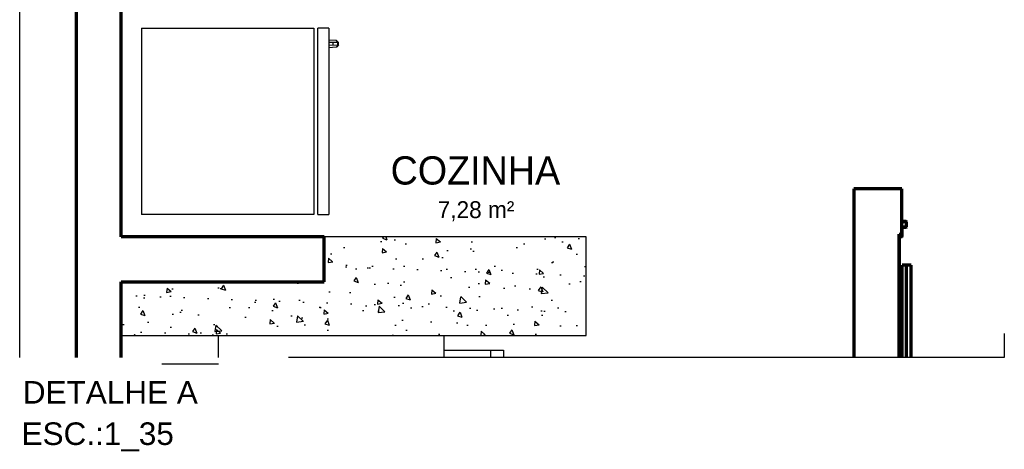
# Model space of a CAD drawing. Header units: millimetres. Extents: x -20654 to 2526, y -8238 to 977.
# Tile 99 of 219: x -10312.8 to -10309.31, y -4124.18 to -4122.65. Entities that reach past the tile are written whole.
import ezdxf

# ---------------------------------------------------------------- set-up
doc = ezdxf.new("R2010")
doc.units = ezdxf.units.MM
doc.linetypes.add('HIDDEN2', pattern=[0.47625, 0.3175, -0.15875])
for name, color, linetype in [('01 CONTORNO_dwg', 252, 'Continuous'), ('G-IMPT', 8, 'Continuous'), ('TEXTO', 251, 'Continuous'), ('TQ-Conexões', 7, 'Continuous')]:
    doc.layers.add(name, color=color, linetype=linetype)
doc.styles.add('Arial', font='arial.ttf', dxfattribs={"height": 100})
doc.styles.add('Century Gothic', font='GOTHIC.TTF', dxfattribs={"height": 60})
doc.styles.add('Century Gothic_1', font='GOTHIC.TTF', dxfattribs={"height": 100})

# ---------------------------------------------------------------- blocks, each defined once
blk = doc.blocks.new('_Produtos_Arq_Bib_Refridgerator_398 - 11ZREF08_dwg-778484-PLANTA')
at = {"layer": 'G-IMPT'}
for p, q in [((0, 660.4), (611.6, 660.4)), ((0, 660.4), (0, 0)), ((611.6, 660.4), (611.6, 0)), ((626.2, 0), (626.2, 660.3)), ((664.5, 660.3), (626.2, 660.3)), ((664.5, 660.3), (664.5, 0)), ((664.5, 619), (691.2, 617.6)), ((664.5, 619), (691.2, 617.6)), ((664.5, 610.9), (696.3, 610.4)), ((696.3, 600), (664.5, 599.5)), ((678.7, 610.4), (678.5, 609.5)), ((678.5, 600.9), (678.7, 600)), ((678.7, 610.4), (678.7, 600)), ((699.3, 609.5), (691.2, 617.6)), ((696.3, 610.4), (691.2, 617.6)), ((699.3, 600.9), (691.2, 592.7)), ((696.3, 600), (691.2, 592.7)), ((693.2, 615.6), (699.3, 609.5)), ((699.3, 600.9), (693.2, 594.8)), ((696.3, 600), (696.3, 610.4)), ((699.3, 609.5), (696.3, 610.4)), ((699.3, 600.9), (696.3, 600)), ((699.3, 600.9), (699.3, 609.5)), ((691.2, 592.7), (664.5, 591.3)), ((691.2, 592.7), (664.5, 591.3)), ((611.6, 0), (0, 0)), ((626.2, 0), (664.5, 0))]:
    blk.add_line(p, q, dxfattribs=at)
blk = doc.blocks.new('_Produtos_Arq_Bib_Refridgerator_398 - _Produtos_Arq_Bib_Refridgerator_398-778490-PLANTA')
blk.add_blockref('_Produtos_Arq_Bib_Refridgerator_398 - 11ZREF08_dwg-778484-PLANTA', (0, 0))

msp = doc.modelspace()

# ---------------------------------------------------------------- hatches: boundary and pattern name
at = {"layer": '01 CONTORNO_dwg'}
h = msp.add_hatch(dxfattribs=at)
h.set_pattern_fill('AR-CONC', color=256, scale=0.001, angle=-90)
h.set_pattern_definition([(320, (-10419.22138, -4121.28378), (-0.01593909, -0.18218467), [0.01905, -0.20955]), (265, (-10419.22138, -4121.28378), (0.19105685, 0.03524342), [0.01524, -0.16764058]), (10.45144, (-10419.2227, -4121.29896), (0.17511775, -0.14694125), [0.01619, -0.17809024]), (316.1842, (-10419.17058, -4121.28378), (-0.04204233, -0.27107904), [0.028575, -0.314325]), (6.63556, (-10419.17408, -4121.30637), (0.2474261, -0.23740413), [0.024285, -0.2671356]), (261.18415, (-10419.17058, -4121.28378), (0.2474261, -0.2374041), [0.02286, -0.2514597]), (291, (-10419.18328, -4121.30918), (-0.1022652, -0.1516144), [0.01905, -0.20955]), (236, (-10419.18328, -4121.30918), (0.18418797, -0.06180203), [0.01524, -0.16764]), (341.45144, (-10419.1918, -4121.32181), (0.08192277, -0.21341642), [0.01619, -0.17808994]), (307.5, (-10419.221375, -4121.283776), (0.08455504, -0.003088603), [0, -0.165608, 0, -0.17018, 0, -0.168275]), (277.5, (-10419.221375, -4121.28378), (0.100180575, -0.06681966), [0, -0.097028, 0, -0.161798, 0, -0.064135]), (237.5, (-10419.221375, -4121.227134), (-0.005728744, -0.135590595), [0, -0.0635, 0, -0.19812, 0, -0.26289]), (227.5, (-10419.22138, -4121.20173), (0.02542649, -0.14812918), [0, -0.08255, 0, -0.131572, 0, -0.18669])])
h.paths.add_polyline_path([(-10311.7217, -4123.4219), (-10311.7217, -4123.5819), (-10311.6417, -4123.5838), (-10312.4417, -4123.5838), (-10312.4417, -4123.7719), (-10310.7917, -4123.7719), (-10310.7917, -4123.4219)])

# ---------------------------------------------------------------- linework, layer by layer
at = {"layer": '01 CONTORNO_dwg', "lineweight": 70}
for p, q in [((-10312.6017, -4118.3019), (-10312.6017, -4123.8491)), ((-10312.4417, -4123.4219), (-10312.4417, -4120.6219)), ((-10309.6717, -4123.2519), (-10309.8417, -4123.2519)), ((-10309.8417, -4123.2519), (-10309.8417, -4123.8491)), ((-10309.6717, -4123.4119), (-10309.6717, -4123.2519)), ((-10309.6717, -4123.3749), (-10309.6707, -4123.3749)), ((-10309.6707, -4123.3749), (-10309.6707, -4123.3684)), ((-10309.6572, -4123.3669), (-10309.6702, -4123.3669)), ((-10309.6702, -4123.3679), (-10309.6572, -4123.3679)), ((-10309.6567, -4123.3684), (-10309.6567, -4123.3864)), ((-10309.6557, -4123.3864), (-10309.6557, -4123.3684)), ((-10309.6707, -4123.4194), (-10309.6707, -4123.3884)), ((-10309.6572, -4123.3869), (-10309.6702, -4123.3869)), ((-10309.6702, -4123.3879), (-10309.6572, -4123.3879)), ((-10311.7217, -4123.4219), (-10312.4417, -4123.4219)), ((-10311.7217, -4123.5819), (-10311.7217, -4123.4219)), ((-10309.6817, -4123.4119), (-10309.6717, -4123.4119)), ((-10309.6817, -4123.8491), (-10309.6817, -4123.4119)), ((-10309.6817, -4123.4119), (-10309.6817, -4123.8491)), ((-10309.6722, -4123.4199), (-10309.6817, -4123.4199)), ((-10309.6817, -4123.4209), (-10309.6722, -4123.4209)), ((-10309.6717, -4123.4119), (-10309.6717, -4123.4194)), ((-10309.6707, -4123.8491), (-10309.6707, -4123.5219)), ((-10309.6387, -4123.5219), (-10309.6707, -4123.5219)), ((-10309.6547, -4123.8491), (-10309.6547, -4123.5219)), ((-10309.6387, -4123.8491), (-10309.6387, -4123.5219)), ((-10312.4417, -4123.8491), (-10312.4417, -4123.5819)), ((-10312.4417, -4123.5819), (-10311.7217, -4123.5819))]:
    msp.add_line(p, q, dxfattribs=at)
at = {"layer": '01 CONTORNO_dwg'}
msp.add_line((-10311.13, -4123.8491), (-10311.13, -4123.8237), dxfattribs=at)
for points in [[(-10311.7217, -4123.4219), (-10311.7217, -4123.5819), (-10312.4417, -4123.5819), (-10312.4417, -4123.7719), (-10310.7917, -4123.7719), (-10310.7917, -4123.4219), (-10311.7217, -4123.4219), (-10311.7217, -4123.5819), (-10312.4417, -4123.5819), (-10312.4417, -4123.7719)], [(-10312.0967, -4123.8491), (-10312.0967, -4123.7719), (-10311.2967, -4123.7719), (-10311.2967, -4123.8491)], [(-10311.2967, -4123.8237), (-10311.085, -4123.8237), (-10311.085, -4123.8491)], [(-10312.2979, -4123.8719), (-10312.0967, -4123.8719)]]:
    msp.add_lwpolyline(points, dxfattribs=at)
at = {"layer": '01 CONTORNO_dwg', "lineweight": 70}
for centre, radius, start, end in [((-10309.6702, -4123.3684), 0.0015, 90, 180), ((-10309.6702, -4123.3684), 0.0005, 90, 180), ((-10309.6572, -4123.3684), 0.0015, 0, 90), ((-10309.6572, -4123.3684), 0.0005, 0, 90), ((-10309.6702, -4123.3884), 0.0015, 90, 174.8787), ((-10309.6702, -4123.3884), 0.0005, 90, 180), ((-10309.6572, -4123.3864), 0.0005, 270, 0), ((-10309.6572, -4123.3864), 0.0015, 270, 0), ((-10309.6722, -4123.4194), 0.0005, 270, 0), ((-10309.6722, -4123.4194), 0.0015, 270, 0)]:
    msp.add_arc(centre, radius, start, end, dxfattribs=at)
at = {"layer": 'TQ-Conexões', "color": 244, "linetype": 'HIDDEN2', "ltscale": 8, "true_color": 0x991b1e}
msp.add_lwpolyline([(-10312.8022, -4116.144), (-10309.3081, -4116.144), (-10309.3081, -4123.8491), (-10312.8022, -4123.8491)], close=True, dxfattribs=at)
msp.add_lwpolyline([(-10312.8022, -4116.144), (-10309.3081, -4116.144), (-10309.3081, -4123.8491), (-10312.8022, -4123.8491)], close=True, dxfattribs=at)

# ---------------------------------------------------------------- block references
at = {"layer": '01 CONTORNO_dwg', "lineweight": 70, "xscale": 0.0009999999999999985, "yscale": 0.0009999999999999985, "zscale": 0.0009999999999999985}
msp.add_blockref('_Produtos_Arq_Bib_Refridgerator_398 - _Produtos_Arq_Bib_Refridgerator_398-778490-PLANTA', (-10312.37, -4123.3423), dxfattribs=at)

# ---------------------------------------------------------------- texts
at = {"layer": '01 CONTORNO_dwg', "attachment_point": 1}
for s, insert, char_height, width, style in [('COZINHA', (-10311.486, -4123.1363), 0.1, 0.777637, 'Century Gothic_1'), ('7,28 m²', (-10311.3189, -4123.2954), 0.06, 0.376793, 'Century Gothic')]:
    msp.add_mtext(s, dxfattribs=dict(at, insert=insert, char_height=char_height, width=width, style=style))
at = {"layer": 'TEXTO', "style": 'Arial'}
for s, p in [('DETALHE A', (-10312.7911, -4124.0131)), ('ESC.:1_35', (-10312.7956, -4124.1598))]:
    msp.add_text(s, height=0.08, dxfattribs=at).set_placement(p)

doc.saveas('drawing.dxf')
